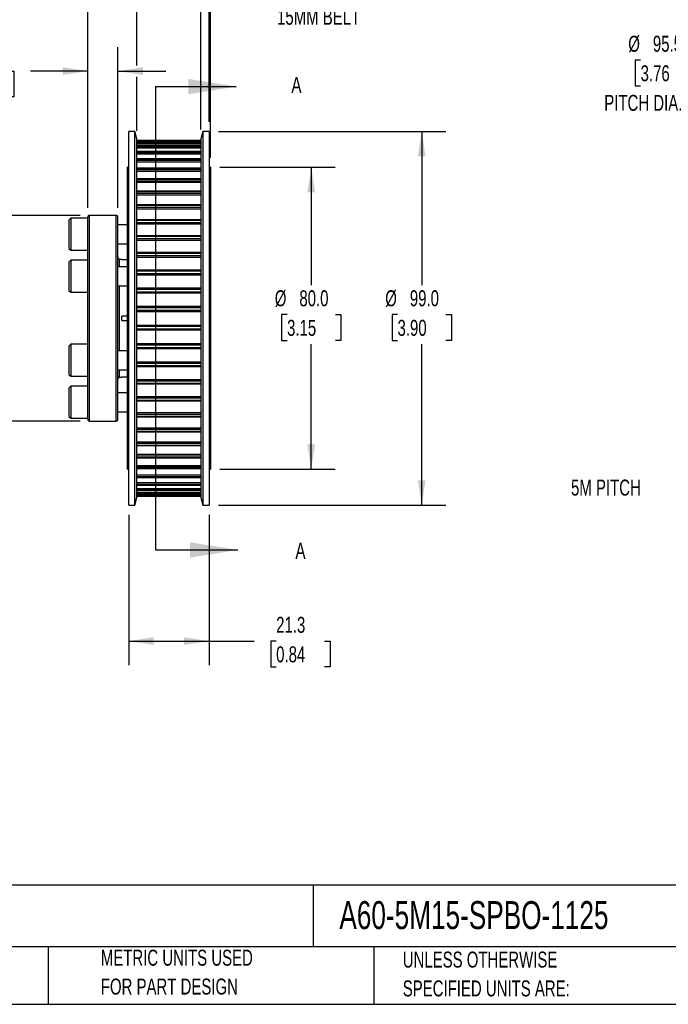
# Model space of a CAD drawing. Header units: millimetres. Extents: x 13 to 546, y 13 to 419.
# Tile 2 of 6: x 234 to 406, y 13 to 274. Entities that reach past the tile are written whole.
import ezdxf

# ---------------------------------------------------------------- set-up
doc = ezdxf.new("R2010")
doc.units = ezdxf.units.MM
doc.header["$LTSCALE"] = 2
doc.layers.add('DIMENSIONS', color=140, linetype='Continuous', lineweight=25)
doc.layers.add('TEXT', color=140, linetype='Continuous', lineweight=25)
doc.styles.add('SLDTEXTSTYLE0', font='TXT', dxfattribs={"width": 0.7})
doc.dimstyles.new('SLDDIMSTYLE0', dxfattribs={"dimtxt": 4.316016, "dimasz": 6.604, "dimexe": 0, "dimexo": 0.0625, "dimgap": 1.079004, "dimtad": 0, "dimtih": 1, "dimtoh": 1, "dimrnd": 1e-09, "dimzin": 12, "dimdsep": 46, "dimtxsty": 'SLDTEXTSTYLE0', "dimsah": 1, "dimcen": 0, "dimadec": 0, "dimazin": 3, "dimtfac": 1, "dimtofl": 0, "dimtmove": 0, "dimatfit": 3, "dimfxl": 0, "dimfrac": 2, "dimtolj": 1, "dimtzin": 12, "dimarcsym": 0})
doc.dimstyles.new('SLDDIMSTYLE2', dxfattribs={"dimtxt": 4.316016, "dimasz": 6.604, "dimexe": 0, "dimexo": 0.0625, "dimgap": 1.079004, "dimtad": 0, "dimtih": 1, "dimtoh": 1, "dimrnd": 1e-09, "dimzin": 4, "dimdsep": 46, "dimtxsty": 'SLDTEXTSTYLE0', "dimsah": 1, "dimcen": 0.09, "dimadec": 0, "dimazin": 1, "dimtfac": 1, "dimtofl": 0, "dimtmove": 0, "dimatfit": 3, "dimfxl": 0, "dimfrac": 2, "dimtolj": 1, "dimtzin": 12, "dimarcsym": 0})
doc.dimstyles.new('SLDDIMSTYLE3', dxfattribs={"dimtxt": 4.316016, "dimasz": 6.604, "dimexe": 0, "dimexo": 0.0625, "dimgap": 1.079004, "dimtad": 0, "dimtih": 1, "dimtoh": 1, "dimrnd": 1e-09, "dimzin": 12, "dimdsep": 46, "dimtxsty": 'SLDTEXTSTYLE0', "dimsah": 1, "dimcen": 0.09, "dimadec": 0, "dimazin": 3, "dimtfac": 1, "dimtofl": 0, "dimtmove": 0, "dimatfit": 3, "dimfxl": 0, "dimfrac": 2, "dimtolj": 1, "dimtzin": 12, "dimarcsym": 0})
doc.dimstyles.new('SLDDIMSTYLE4', dxfattribs={"dimtxt": 4.316016, "dimasz": 6.604, "dimexe": 0, "dimexo": 0.0625, "dimgap": 1.079004, "dimtad": 0, "dimtih": 1, "dimtoh": 1, "dimrnd": 1e-09, "dimzin": 4, "dimdsep": 46, "dimtxsty": 'SLDTEXTSTYLE0', "dimsah": 1, "dimcen": 0.09, "dimadec": 0, "dimazin": 1, "dimtfac": 1, "dimtmove": 0, "dimatfit": 0, "dimfxl": 0, "dimfrac": 2, "dimtolj": 1, "dimtzin": 12, "dimarcsym": 0})
doc.dimstyles.new('SLDDIMSTYLE5', dxfattribs={"dimtxt": 4.316016, "dimasz": 6.604, "dimexe": 0, "dimexo": 0.0625, "dimgap": 1.079004, "dimtad": 0, "dimtih": 1, "dimtoh": 1, "dimrnd": 1e-09, "dimzin": 12, "dimdsep": 46, "dimtxsty": 'SLDTEXTSTYLE0', "dimsah": 1, "dimcen": 0.09, "dimadec": 0, "dimazin": 3, "dimtfac": 1, "dimtmove": 0, "dimatfit": 0, "dimfxl": 0, "dimfrac": 2, "dimtolj": 1, "dimtzin": 12, "dimarcsym": 0})

# ---------------------------------------------------------------- blocks, each defined once
blk = doc.blocks.new('_D_3')
at = {"layer": 'DIMENSIONS'}
for p, q in [((264.74, 261.46), (264.74, 288)), ((281.74, 244.5), (281.74, 288)), ((311.87, 285.68), (310.42, 285.68)), ((310.42, 285.68), (310.42, 278.83)), ((324.7, 285.68), (326.15, 285.68)), ((326.15, 285.68), (326.15, 278.83)), ((264.74, 281.65), (281.74, 281.65)), ((281.74, 281.65), (300.95, 281.65)), ((310.42, 278.83), (311.87, 278.83)), ((326.15, 278.83), (324.7, 278.83)), ((264.74, 244.12), (264.74, 258.42))]:
    blk.add_line(p, q, dxfattribs=at)
for points in [[(264.74, 281.65), (271.35, 280.63), (271.35, 282.66)], [(281.74, 281.65), (275.14, 282.66), (275.14, 280.63)]]:
    blk.add_solid(points, dxfattribs=at)
at = {"layer": 'DIMENSIONS', "char_height": 4.233, "attachment_point": 1, "style": 'SLDTEXTSTYLE0'}
for s, insert in [('17.0', (311.87, 292.11)), ('0.67', (311.87, 284.28)), ('15MM BELT', (301.91, 276.46))]:
    blk.add_mtext(s, dxfattribs=dict(at, insert=insert))
blk = doc.blocks.new('_D_4')
at = {"layer": 'DIMENSIONS'}
for p, q in [((249.7, 221.71), (210.98, 221.71)), ((217.33, 221.71), (217.33, 199.87)), ((210.92, 192.05), (209.47, 192.05)), ((209.47, 192.05), (209.47, 185.19)), ((223.74, 192.05), (225.19, 192.05)), ((225.19, 192.05), (225.19, 185.19)), ((209.47, 185.19), (210.92, 185.19)), ((217.33, 167.21), (217.33, 184.22)), ((225.19, 185.19), (223.74, 185.19)), ((249.7, 167.21), (210.98, 167.21))]:
    blk.add_line(p, q, dxfattribs=at)
for points in [[(217.33, 221.71), (216.31, 215.1), (218.34, 215.1)], [(217.33, 167.21), (218.34, 173.81), (216.31, 173.81)]]:
    blk.add_solid(points, dxfattribs=at)
at = {"layer": 'DIMENSIONS', "char_height": 4.233, "attachment_point": 1, "style": 'SLDTEXTSTYLE0'}
for s, insert in [('%%c', (207.66, 198.47)), ('54.5', (214.17, 198.47)), ('2.15', (210.92, 190.64))]:
    blk.add_mtext(s, dxfattribs=dict(at, insert=insert))
blk = doc.blocks.new('_D_5')
at = {"layer": 'DIMENSIONS'}
for p, q in [((251.74, 223.75), (251.74, 266.29)), ((259.74, 223.75), (259.74, 266.29)), ((217.93, 259.94), (216.48, 259.94)), ((216.48, 259.94), (216.48, 253.08)), ((230.75, 259.94), (232.2, 259.94)), ((232.2, 259.94), (232.2, 253.08)), ((251.74, 259.94), (236.6, 259.94)), ((259.74, 259.94), (272.44, 259.94)), ((216.48, 253.08), (217.93, 253.08)), ((232.2, 253.08), (230.75, 253.08))]:
    blk.add_line(p, q, dxfattribs=at)
for points in [[(251.74, 259.94), (245.14, 260.96), (245.14, 258.92)], [(259.74, 259.94), (266.35, 258.92), (266.35, 260.96)]]:
    blk.add_solid(points, dxfattribs=at)
at = {"layer": 'DIMENSIONS', "char_height": 4.233, "attachment_point": 1, "style": 'SLDTEXTSTYLE0'}
for s, insert in [('8.0', (219.72, 266.36)), ('0.31', (217.93, 258.54))]:
    blk.add_mtext(s, dxfattribs=dict(at, insert=insert))
blk = doc.blocks.new('_D_6')
at = {"layer": 'DIMENSIONS'}
for p, q in [((251.74, 223.75), (251.74, 313.17)), ((283.88, 283.17), (283.88, 313.17)), ((251.74, 306.82), (239.04, 306.82)), ((260.83, 306.82), (259.38, 306.82)), ((259.38, 306.82), (259.38, 299.96)), ((273.65, 306.82), (275.1, 306.82)), ((275.1, 306.82), (275.1, 299.96)), ((283.88, 306.82), (296.58, 306.82)), ((259.38, 299.96), (260.83, 299.96)), ((275.1, 299.96), (273.65, 299.96)), ((283.88, 246.5), (283.88, 280.12))]:
    blk.add_line(p, q, dxfattribs=at)
for points in [[(251.74, 306.82), (245.14, 307.83), (245.14, 305.8)], [(283.88, 306.82), (290.48, 305.8), (290.48, 307.83)]]:
    blk.add_solid(points, dxfattribs=at)
at = {"layer": 'DIMENSIONS', "char_height": 4.233, "attachment_point": 1, "style": 'SLDTEXTSTYLE0'}
for s, insert in [('32.1', (260.83, 313.24)), ('1.27', (260.83, 305.42))]:
    blk.add_mtext(s, dxfattribs=dict(at, insert=insert))
blk = doc.blocks.new('_D_7')
at = {"layer": 'DIMENSIONS'}
for p, q in [((251.74, 223.75), (251.74, 342.31)), ((284.24, 308.34), (284.24, 342.31)), ((251.74, 335.96), (239.04, 335.96)), ((260.83, 335.96), (259.38, 335.96)), ((259.38, 335.96), (259.38, 329.1)), ((273.65, 335.96), (275.1, 335.96)), ((275.1, 335.96), (275.1, 329.1)), ((284.24, 335.96), (296.94, 335.96)), ((259.38, 329.1), (260.83, 329.1)), ((275.1, 329.1), (273.65, 329.1)), ((284.24, 283.17), (284.24, 305.29)), ((284.24, 237), (284.24, 280.12))]:
    blk.add_line(p, q, dxfattribs=at)
for points in [[(251.74, 335.96), (245.14, 336.97), (245.14, 334.94)], [(284.24, 335.96), (290.85, 334.94), (290.85, 336.97)]]:
    blk.add_solid(points, dxfattribs=at)
at = {"layer": 'DIMENSIONS', "char_height": 4.233, "attachment_point": 1, "style": 'SLDTEXTSTYLE0'}
for s, insert in [('32.5', (260.83, 342.38)), ('1.28', (260.83, 334.55))]:
    blk.add_mtext(s, dxfattribs=dict(at, insert=insert))
blk = doc.blocks.new('_D_8')
at = {"layer": 'DIMENSIONS'}
for p, q in [((286.78, 234.46), (317.32, 234.46)), ((310.97, 234.46), (310.97, 203.27)), ((304.56, 195.45), (303.11, 195.45)), ((303.11, 195.45), (303.11, 188.59)), ((317.38, 195.45), (318.83, 195.45)), ((318.83, 195.45), (318.83, 188.59)), ((303.11, 188.59), (304.56, 188.59)), ((318.83, 188.59), (317.38, 188.59)), ((310.97, 154.46), (310.97, 187.62)), ((286.78, 154.46), (317.32, 154.46))]:
    blk.add_line(p, q, dxfattribs=at)
for points in [[(310.97, 234.46), (309.96, 227.85), (311.99, 227.85)], [(310.97, 154.46), (311.99, 161.06), (309.96, 161.06)]]:
    blk.add_solid(points, dxfattribs=at)
at = {"layer": 'DIMENSIONS', "char_height": 4.233, "attachment_point": 1, "style": 'SLDTEXTSTYLE0'}
for s, insert in [('%%c', (301.3, 201.87)), ('80.0', (307.82, 201.87)), ('3.15', (304.56, 194.04))]:
    blk.add_mtext(s, dxfattribs=dict(at, insert=insert))
blk = doc.blocks.new('_D_9')
at = {"layer": 'DIMENSIONS'}
for p, q in [((286.42, 243.96), (346.59, 243.96)), ((340.24, 243.96), (340.24, 203.27)), ((333.83, 195.45), (332.38, 195.45)), ((332.38, 195.45), (332.38, 188.59)), ((346.66, 195.45), (348.11, 195.45)), ((348.11, 195.45), (348.11, 188.59)), ((332.38, 188.59), (333.83, 188.59)), ((348.11, 188.59), (346.66, 188.59)), ((340.24, 144.96), (340.24, 187.62)), ((286.42, 144.96), (346.59, 144.96))]:
    blk.add_line(p, q, dxfattribs=at)
for points in [[(340.24, 243.96), (339.23, 237.35), (341.26, 237.35)], [(340.24, 144.96), (341.26, 151.56), (339.23, 151.56)]]:
    blk.add_solid(points, dxfattribs=at)
at = {"layer": 'DIMENSIONS', "char_height": 4.233, "attachment_point": 1, "style": 'SLDTEXTSTYLE0'}
for s, insert in [('%%c', (330.57, 201.87)), ('99.0', (337.09, 201.87)), ('3.90', (333.83, 194.04))]:
    blk.add_mtext(s, dxfattribs=dict(at, insert=insert))
blk = doc.blocks.new('_D_10')
at = {"layer": 'DIMENSIONS'}
for p, q in [((262.61, 142.42), (262.61, 102.59)), ((283.88, 142.42), (283.88, 102.59)), ((262.61, 108.94), (283.88, 108.94)), ((283.88, 108.94), (295.82, 108.94)), ((301.67, 108.94), (300.22, 108.94)), ((300.22, 108.94), (300.22, 102.08)), ((314.49, 108.94), (315.94, 108.94)), ((315.94, 108.94), (315.94, 102.08)), ((300.22, 102.08), (301.67, 102.08)), ((315.94, 102.08), (314.49, 102.08))]:
    blk.add_line(p, q, dxfattribs=at)
for points in [[(262.61, 108.94), (269.21, 107.92), (269.21, 109.95)], [(283.88, 108.94), (277.28, 109.95), (277.28, 107.92)]]:
    blk.add_solid(points, dxfattribs=at)
at = {"layer": 'DIMENSIONS', "char_height": 4.233, "attachment_point": 1, "style": 'SLDTEXTSTYLE0'}
for s, insert in [('21.3', (301.67, 115.36)), ('0.84', (301.67, 107.54))]:
    blk.add_mtext(s, dxfattribs=dict(at, insert=insert))
blk = doc.blocks.new('_D_11')
at = {"layer": 'DIMENSIONS'}
for p, q in [((398.24, 262.88), (396.79, 262.88)), ((396.79, 262.88), (396.79, 256.02)), ((411.07, 262.88), (412.52, 262.88)), ((412.52, 262.88), (412.52, 256.02)), ((396.79, 256.02), (398.24, 256.02)), ((412.52, 256.02), (411.07, 256.02)), ((434.98, 256.61), (423.87, 256.61)), ((443.42, 237.97), (434.98, 256.61))]:
    blk.add_line(p, q, dxfattribs=at)
blk.add_solid([(443.42, 237.97), (441.62, 244.4), (439.77, 243.56)], dxfattribs=at)
at = {"layer": 'DIMENSIONS', "char_height": 4.233, "attachment_point": 1, "style": 'SLDTEXTSTYLE0'}
for s, insert in [('%%c', (394.98, 269.3)), ('95.5', (401.5, 269.3)), ('3.76', (398.24, 261.48)), ('PITCH DIA.', (388.61, 253.65))]:
    blk.add_mtext(s, dxfattribs=dict(at, insert=insert))

msp = doc.modelspace()

# ---------------------------------------------------------------- linework, layer by layer
for p, q in [((264.209, 243.957), (262.609, 243.957)), ((262.609, 194.457), (262.609, 243.957)), ((264.745, 241.957), (264.209, 243.957)), ((264.209, 194.457), (264.209, 243.957)), ((282.281, 243.957), (281.745, 241.957)), ((283.881, 243.957), (282.281, 243.957)), ((282.281, 243.957), (282.281, 144.957)), ((283.881, 243.957), (283.881, 144.957)), ((264.745, 194.457), (264.745, 241.957)), ((281.745, 241.585), (264.745, 241.585)), ((264.745, 241.584), (281.745, 241.584)), ((264.745, 241.549), (281.745, 241.549)), ((264.745, 241.239), (281.745, 241.239)), ((281.745, 241.107), (264.745, 241.107)), ((264.745, 241.104), (281.745, 241.104)), ((264.745, 240.997), (281.745, 240.997)), ((264.745, 240.659), (281.745, 240.659)), ((281.745, 240.122), (264.745, 240.122)), ((264.745, 240.112), (281.745, 240.112)), ((281.745, 241.957), (281.745, 146.957)), ((264.745, 239.936), (281.745, 239.936)), ((264.745, 239.574), (281.745, 239.574)), ((281.745, 238.639), (264.745, 238.639)), ((264.745, 238.62), (281.745, 238.62)), ((264.745, 238.376), (281.745, 238.376)), ((264.745, 237.994), (281.745, 237.994)), ((281.745, 236.676), (264.745, 236.676)), ((264.745, 236.644), (281.745, 236.644)), ((264.745, 236.335), (281.745, 236.335)), ((264.745, 235.937), (281.745, 235.937)), ((262.609, 234.457), (262.245, 234.457)), ((262.245, 194.457), (262.245, 234.457)), ((281.745, 234.254), (264.745, 234.254)), ((264.745, 234.206), (281.745, 234.206)), ((264.745, 233.835), (281.745, 233.835)), ((264.745, 233.426), (281.745, 233.426)), ((284.245, 234.457), (283.881, 234.457)), ((284.245, 234.457), (284.245, 154.457)), ((281.745, 231.398), (264.745, 231.398)), ((264.745, 231.333), (281.745, 231.333)), ((264.745, 230.904), (281.745, 230.904)), ((264.745, 230.487), (281.745, 230.487)), ((281.745, 228.142), (264.745, 228.142)), ((264.745, 228.055), (281.745, 228.055)), ((264.745, 227.573), (281.745, 227.573)), ((264.745, 227.154), (281.745, 227.154)), ((281.745, 224.519), (264.745, 224.519)), ((264.745, 224.41), (281.745, 224.41)), ((264.745, 223.88), (281.745, 223.88)), ((264.745, 223.463), (281.745, 223.463)), ((247.245, 220.957), (246.745, 220.457)), ((246.745, 220.457), (246.745, 212.957)), ((251.745, 220.957), (247.245, 220.957)), ((247.245, 220.957), (247.245, 212.457)), ((251.745, 194.457), (251.745, 221.207)), ((259.245, 221.707), (252.245, 221.707)), ((252.245, 194.457), (252.245, 221.707)), ((259.245, 194.457), (259.245, 221.707)), ((259.745, 194.457), (259.745, 221.207)), ((262.245, 219.207), (259.745, 219.207)), ((281.745, 220.571), (264.745, 220.571)), ((264.745, 220.436), (281.745, 220.436)), ((264.745, 219.864), (281.745, 219.864)), ((264.745, 219.454), (281.745, 219.454)), ((259.745, 214.207), (262.245, 214.207)), ((281.745, 216.34), (264.745, 216.34)), ((264.745, 216.178), (281.745, 216.178)), ((264.745, 215.57), (281.745, 215.57)), ((264.745, 215.171), (281.745, 215.171)), ((246.745, 212.957), (247.245, 212.457)), ((247.245, 212.457), (251.745, 212.457)), ((281.745, 211.872), (264.745, 211.872)), ((264.745, 211.681), (281.745, 211.681)), ((247.245, 209.832), (246.745, 209.332)), ((246.745, 209.332), (246.745, 201.832)), ((251.745, 209.832), (247.245, 209.832)), ((247.245, 209.832), (247.245, 201.332)), ((260.745, 210.045), (260.145, 210.045)), ((260.145, 208.082), (260.145, 210.045)), ((260.745, 210.033), (260.745, 210.045)), ((260.745, 210.033), (262.245, 210.033)), ((264.745, 211.045), (281.745, 211.045)), ((264.745, 210.661), (281.745, 210.661)), ((262.245, 208.082), (259.745, 208.082)), ((281.745, 207.216), (264.745, 207.216)), ((264.745, 206.996), (281.745, 206.996)), ((264.745, 206.338), (281.745, 206.338)), ((264.745, 205.974), (281.745, 205.974)), ((246.745, 201.832), (247.245, 201.332)), ((247.245, 201.332), (251.745, 201.332)), ((259.745, 203.082), (262.245, 203.082)), ((260.145, 194.457), (260.145, 203.082)), ((281.745, 202.425), (264.745, 202.425)), ((264.745, 202.174), (281.745, 202.174)), ((264.745, 201.5), (281.745, 201.5)), ((264.745, 201.16), (281.745, 201.16)), ((281.745, 197.549), (264.745, 197.549)), ((264.745, 197.267), (281.745, 197.267)), ((264.745, 196.586), (281.745, 196.586)), ((264.745, 196.273), (281.745, 196.273)), ((251.745, 167.707), (251.745, 194.457)), ((252.245, 167.207), (252.245, 194.457)), ((259.245, 167.207), (259.245, 194.457)), ((259.745, 167.707), (259.745, 194.457)), ((260.145, 185.832), (260.145, 194.457)), ((262.245, 195.057), (260.745, 195.057)), ((260.745, 193.857), (260.745, 195.057)), ((260.745, 193.857), (262.245, 193.857)), ((262.245, 154.457), (262.245, 194.457)), ((262.609, 144.957), (262.609, 194.457)), ((264.209, 144.957), (264.209, 194.457)), ((264.745, 146.957), (264.745, 194.457)), ((264.745, 192.642), (281.745, 192.642)), ((264.745, 192.329), (281.745, 192.329)), ((264.745, 191.648), (281.745, 191.648)), ((264.745, 191.366), (281.745, 191.366)), ((247.245, 187.582), (246.745, 187.082)), ((246.745, 187.082), (246.745, 186.58)), ((246.745, 186.58), (246.745, 179.582)), ((251.745, 187.582), (247.245, 187.582)), ((247.245, 187.582), (247.245, 187.013)), ((247.245, 187.013), (247.245, 179.082)), ((262.245, 185.832), (259.745, 185.832)), ((264.745, 187.755), (281.745, 187.755)), ((264.745, 187.415), (281.745, 187.415)), ((264.745, 186.741), (281.745, 186.741)), ((264.745, 186.49), (281.745, 186.49)), ((264.745, 182.941), (281.745, 182.941)), ((259.745, 180.832), (262.245, 180.832)), ((260.145, 178.87), (260.145, 180.832)), ((264.745, 182.577), (281.745, 182.577)), ((264.745, 181.919), (281.745, 181.919)), ((264.745, 181.698), (281.745, 181.698)), ((246.745, 179.582), (247.245, 179.082)), ((247.245, 179.082), (251.745, 179.082)), ((260.145, 178.87), (260.745, 178.87)), ((262.245, 178.881), (260.745, 178.881)), ((260.745, 178.87), (260.745, 178.881)), ((264.745, 178.254), (281.745, 178.254)), ((264.745, 177.87), (281.745, 177.87)), ((247.245, 176.457), (246.745, 175.957)), ((246.745, 175.957), (246.745, 172.207)), ((251.745, 176.457), (247.245, 176.457)), ((247.245, 176.457), (247.245, 172.207)), ((264.745, 177.234), (281.745, 177.234)), ((264.745, 177.043), (281.745, 177.043)), ((246.745, 172.207), (246.745, 168.457)), ((247.245, 172.207), (247.245, 167.957)), ((262.245, 174.707), (259.745, 174.707)), ((264.745, 173.744), (281.745, 173.744)), ((264.745, 173.345), (281.745, 173.345)), ((264.745, 172.737), (281.745, 172.737)), ((264.745, 172.575), (281.745, 172.575)), ((259.745, 169.707), (262.245, 169.707)), ((246.745, 168.457), (247.245, 167.957)), ((247.245, 167.957), (251.745, 167.957)), ((252.245, 167.207), (259.245, 167.207)), ((264.745, 169.461), (281.745, 169.461)), ((264.745, 169.051), (281.745, 169.051)), ((264.745, 168.479), (281.745, 168.479)), ((264.745, 168.344), (281.745, 168.344)), ((264.745, 165.452), (281.745, 165.452)), ((264.745, 165.035), (281.745, 165.035)), ((264.745, 164.505), (281.745, 164.505)), ((264.745, 164.395), (281.745, 164.395)), ((264.745, 161.761), (281.745, 161.761)), ((264.745, 161.342), (281.745, 161.342)), ((264.745, 160.859), (281.745, 160.859)), ((264.745, 160.773), (281.745, 160.773)), ((264.745, 158.428), (281.745, 158.428)), ((264.745, 158.011), (281.745, 158.011)), ((264.745, 157.582), (281.745, 157.582)), ((264.745, 157.516), (281.745, 157.516)), ((262.245, 154.457), (262.609, 154.457)), ((264.745, 155.489), (281.745, 155.489)), ((264.745, 155.08), (281.745, 155.08)), ((264.745, 154.708), (281.745, 154.708)), ((264.745, 154.661), (281.745, 154.661)), ((283.881, 154.457), (284.245, 154.457)), ((264.745, 152.978), (281.745, 152.978)), ((264.745, 152.58), (281.745, 152.58)), ((264.745, 152.27), (281.745, 152.27)), ((264.745, 152.239), (281.745, 152.239)), ((264.745, 150.921), (281.745, 150.921)), ((264.745, 150.539), (281.745, 150.539)), ((264.745, 150.295), (281.745, 150.295)), ((264.745, 150.276), (281.745, 150.276)), ((264.745, 149.341), (281.745, 149.341)), ((264.745, 148.979), (281.745, 148.979)), ((264.745, 148.803), (281.745, 148.803)), ((264.745, 148.793), (281.745, 148.793)), ((264.209, 144.957), (264.745, 146.957)), ((264.745, 148.255), (281.745, 148.255)), ((264.745, 147.918), (281.745, 147.918)), ((264.745, 147.811), (281.745, 147.811)), ((264.745, 147.808), (281.745, 147.808)), ((264.745, 147.676), (281.745, 147.676)), ((264.745, 147.366), (281.745, 147.366)), ((264.745, 147.33), (281.745, 147.33)), ((264.745, 147.33), (281.745, 147.33)), ((281.745, 146.957), (282.281, 144.957)), ((262.609, 144.957), (264.209, 144.957)), ((282.281, 144.957), (283.881, 144.957))]:
    msp.add_line(p, q)
for centre, radius, start, end in [((252.245, 221.207), 0.5, 90, 180), ((259.245, 221.207), 0.5, 0, 90), ((260.145, 210.445), 0.4, 180, 270), ((260.145, 178.47), 0.4, 90, 180), ((252.245, 167.707), 0.5, 180, 270), ((259.245, 167.707), 0.5, 270, 0)]:
    msp.add_arc(centre, radius, start, end)
at = {"layer": 'TEXT'}
for p, q in [((269.661, 255.837), (269.661, 133.077)), ((546.1, 44.252), (12.7, 44.252)), ((311.518, 44.252), (311.518, 27.94)), ((546.1, 27.94), (12.7, 27.94)), ((241.293, 27.94), (241.293, 12.7)), ((327.56, 27.94), (327.56, 12.7)), ((12.7, 12.7), (546.1, 12.7))]:
    msp.add_line(p, q, dxfattribs=at)
at = {"layer": 'TEXT', "linetype": 'Continuous'}
for p, q in [((269.661, 255.837), (291.089, 255.837)), ((269.661, 133.077), (291.514, 133.077))]:
    msp.add_line(p, q, dxfattribs=at)
at = {"layer": 'TEXT'}
for points in [[(291.089, 255.837), (278.389, 257.869), (278.389, 253.805)], [(291.514, 133.077), (278.814, 135.109), (278.814, 131.045)]]:
    msp.add_solid(points, dxfattribs=at)

# ---------------------------------------------------------------- texts
at = {"layer": 'TEXT', "attachment_point": 1, "style": 'SLDTEXTSTYLE0'}
for s, insert, char_height in [('A', (305.702, 258.415), 4.316), ('5M PITCH', (379.802, 151.718), 4.2333), ('A', (306.764, 135.018), 4.316), ('A60-5M15-SPBO-1125', (318.415, 40.037), 7.40833), ('METRIC UNITS USED', (255.209, 27.165), 4.23333), ('UNLESS OTHERWISE', (335.216, 26.668), 4.23333), ('FOR PART DESIGN', (255.209, 19.521), 4.23333), ('SPECIFIED UNITS ARE:', (335.216, 19.024), 4.23333)]:
    msp.add_mtext(s, dxfattribs=dict(at, insert=insert, char_height=char_height))

# ---------------------------------------------------------------- dimensions: what is measured, and where the dimension line sits
at = {"layer": 'DIMENSIONS'}
for base, p1, p2, dimstyle, picture, middle in [((251.745, 335.957), (284.245, 234.457), (251.745, 221.207), 'SLDDIMSTYLE5', '_D_7', (267.242, 335.957)), ((251.745, 306.819), (283.881, 243.957), (251.745, 221.207), 'SLDDIMSTYLE5', '_D_6', (267.242, 306.819)), ((259.745, 259.94), (251.745, 221.207), (259.745, 221.207), 'SLDDIMSTYLE4', '_D_5', (224.341, 259.94)), ((262.609, 108.938), (283.881, 144.957), (262.609, 144.957), 'SLDDIMSTYLE3', '_D_10', (308.081, 108.938))]:
    dim = msp.add_linear_dim(base=base, p1=p1, p2=p2, dimstyle=dimstyle, dxfattribs=at)
    dim.commit()
    dim.dimension.update_dxf_attribs({"geometry": picture, "text_midpoint": middle, "dimtype": 160})
dim = msp.add_linear_dim(base=(281.745, 281.647), p1=(264.745, 241.585), p2=(281.745, 241.957), text='<>\\P15MM BELT', dimstyle='SLDDIMSTYLE2', dxfattribs=at)
dim.commit()
dim.dimension.update_dxf_attribs({"geometry": '_D_3', "text_midpoint": (318.286, 281.647), "dimtype": 160})
dim = msp.add_diameter_dim_2p(p1=(482.776, 150.949), p2=(443.415, 237.965), text='<>\\PPITCH DIA.', dimstyle='SLDDIMSTYLE0', dxfattribs=at)
dim.commit()
dim.dimension.update_dxf_attribs({"geometry": '_D_11', "text_midpoint": (404.655, 258.841), "dimtype": 163})
for base, p1, p2, dimstyle, picture, middle in [((340.245, 144.957), (283.881, 243.957), (283.881, 144.957), 'SLDDIMSTYLE2', '_D_9', (340.245, 195.446)), ((310.971, 154.457), (284.245, 234.457), (284.245, 154.457), 'SLDDIMSTYLE2', '_D_8', (310.971, 195.446)), ((217.328, 167.207), (252.245, 221.707), (252.245, 167.207), 'SLDDIMSTYLE3', '_D_4', (217.328, 192.046))]:
    dim = msp.add_linear_dim(base=base, p1=p1, p2=p2, angle=90, text='%%c<>', dimstyle=dimstyle, dxfattribs=at)
    dim.commit()
    dim.dimension.update_dxf_attribs({"geometry": picture, "text_midpoint": middle, "dimtype": 160})

doc.saveas('drawing.dxf')
